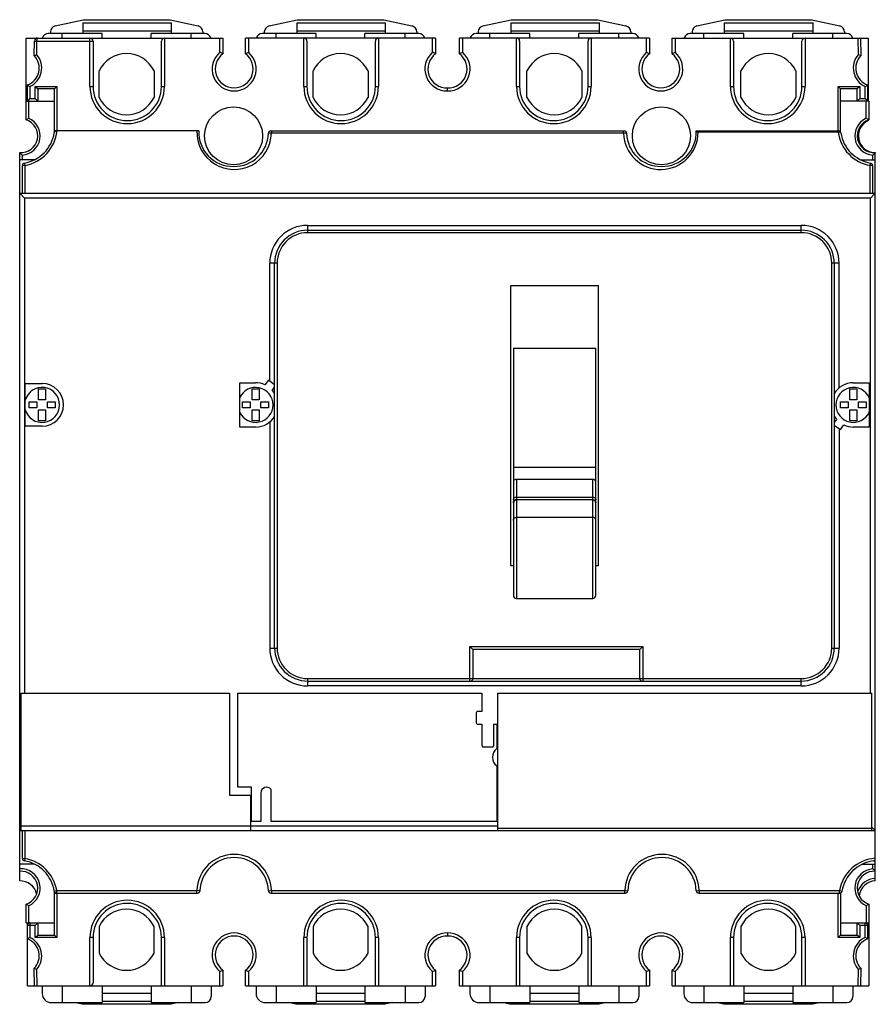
# Model space of a CAD drawing. Header units: millimetres. Extents: x 19 to 159, y 42 to 203.
import ezdxf

# ---------------------------------------------------------------- set-up
doc = ezdxf.new("R2010")
doc.units = ezdxf.units.MM
doc.header["$LTSCALE"] = 16.06871
doc.layers.get('0').update_dxf_attribs({"linetype": 'CONTINUOUS'})

msp = doc.modelspace()

# ---------------------------------------------------------------- linework, layer by layer
at = {"color": 7, "linetype": 'Continuous'}
for p, q in [((25.22, 202.02), (29.81, 203.05)), ((29.81, 203.05), (44.01, 203.05)), ((44.01, 203.05), (48.6, 202.02)), ((60.22, 202.02), (64.81, 203.05)), ((64.81, 203.05), (79.01, 203.05)), ((79.01, 203.05), (83.6, 202.02)), ((95.22, 202.02), (99.81, 203.05)), ((99.81, 203.05), (114.01, 203.05)), ((114.01, 203.05), (118.6, 202.02)), ((130.22, 202.02), (134.81, 203.05)), ((134.81, 203.05), (149.01, 203.05)), ((149.01, 203.05), (153.6, 202.02)), ((29.76, 202.54), (29.76, 200.77)), ((29.76, 202.54), (44.26, 202.54)), ((44.26, 200.77), (44.26, 202.54)), ((64.76, 202.54), (64.76, 200.77)), ((64.76, 202.54), (79.26, 202.54)), ((79.26, 200.77), (79.26, 202.54)), ((99.76, 202.54), (99.76, 200.77)), ((99.76, 202.54), (114.26, 202.54)), ((114.26, 200.77), (114.26, 202.54)), ((134.76, 200.77), (134.76, 202.54)), ((134.76, 202.54), (149.26, 202.54)), ((149.26, 200.77), (149.26, 202.54)), ((20.48, 186.65), (20.48, 200.04)), ((20.48, 200.04), (52.66, 200.04)), ((32.91, 200.77), (24.09, 200.77)), ((24.44, 201.05), (24.44, 200.77)), ((26.36, 200.04), (26.36, 200.77)), ((29.76, 201.21), (44.26, 201.21)), ((30.91, 192.14), (30.91, 200.04)), ((32.91, 200.04), (32.91, 200.77)), ((40.91, 200.04), (40.91, 200.77)), ((49.74, 200.77), (40.91, 200.77)), ((43.11, 200.04), (43.11, 192.14)), ((47.46, 200.04), (47.46, 200.77)), ((49.39, 201.05), (49.39, 200.77)), ((52.16, 197.72), (52.16, 200.04)), ((52.66, 200.04), (52.66, 197.48)), ((56.36, 197.48), (56.36, 200.04)), ((87.46, 200.04), (56.36, 200.04)), ((56.86, 200.04), (56.86, 197.72)), ((67.91, 200.77), (59.09, 200.77)), ((59.44, 201.05), (59.44, 200.77)), ((61.36, 200.04), (61.36, 200.77)), ((64.76, 201.21), (79.26, 201.21)), ((65.91, 192.14), (65.91, 200.04)), ((67.91, 200.04), (67.91, 200.77)), ((75.91, 200.04), (75.91, 200.77)), ((84.74, 200.77), (75.91, 200.77)), ((78.11, 200.04), (78.11, 192.14)), ((82.46, 200.04), (82.46, 200.77)), ((84.39, 201.05), (84.39, 200.77)), ((86.96, 197.72), (86.96, 200.04)), ((87.46, 200.04), (87.46, 197.48)), ((91.36, 197.48), (91.36, 200.04)), ((122.46, 200.04), (91.36, 200.04)), ((91.86, 200.04), (91.86, 197.72)), ((102.91, 200.77), (94.09, 200.77)), ((94.44, 201.05), (94.44, 200.77)), ((96.36, 200.04), (96.36, 200.77)), ((99.76, 201.21), (114.26, 201.21)), ((100.71, 192.14), (100.71, 200.04)), ((102.91, 200.04), (102.91, 200.77)), ((110.91, 200.04), (110.91, 200.77)), ((119.74, 200.77), (110.91, 200.77)), ((112.91, 200.04), (112.91, 192.14)), ((117.46, 200.04), (117.46, 200.77)), ((119.39, 201.05), (119.39, 200.77)), ((121.96, 197.72), (121.96, 200.04)), ((122.46, 200.04), (122.46, 197.48)), ((126.16, 197.48), (126.16, 200.04)), ((126.16, 200.04), (158.26, 200.04)), ((126.66, 200.04), (126.66, 197.72)), ((137.91, 200.77), (129.09, 200.77)), ((129.44, 201.05), (129.44, 200.77)), ((131.36, 200.04), (131.36, 200.77)), ((134.76, 201.21), (149.26, 201.21)), ((135.71, 192.14), (135.71, 200.04)), ((137.91, 200.04), (137.91, 200.77)), ((145.91, 200.04), (145.91, 200.77)), ((154.74, 200.77), (145.91, 200.77)), ((147.91, 200.04), (147.91, 192.14)), ((152.46, 200.04), (152.46, 200.77)), ((154.39, 201.05), (154.39, 200.77)), ((156.57, 200.04), (156.62, 197.32)), ((156.97, 200.04), (157.02, 197.17)), ((158.26, 200.04), (158.26, 189.74)), ((21.8, 197.17), (21.84, 199.55)), ((22.2, 197.32), (22.24, 199.54)), ((22.24, 199.54), (31.41, 199.54)), ((31.41, 199.54), (31.41, 192.14)), ((42.61, 192.14), (42.61, 199.54)), ((66.41, 199.54), (66.41, 192.14)), ((77.61, 192.14), (77.61, 199.54)), ((101.21, 199.54), (101.21, 192.14)), ((112.41, 192.14), (112.41, 199.54)), ((136.21, 199.54), (136.21, 192.14)), ((147.41, 192.14), (147.41, 199.54)), ((32.41, 190.32), (32.41, 194.68)), ((41.41, 194.68), (41.41, 190.32)), ((67.41, 190.32), (67.41, 194.68)), ((76.41, 194.68), (76.41, 190.32)), ((102.41, 190.32), (102.41, 194.68)), ((111.41, 194.68), (111.41, 190.32)), ((137.41, 190.32), (137.41, 194.68)), ((146.41, 194.68), (146.41, 190.32)), ((20.68, 189.74), (20.68, 192.37)), ((21.08, 192.1), (21.08, 190.14)), ((21.96, 190.14), (21.96, 192.14)), ((21.96, 192.14), (22.36, 191.74)), ((21.96, 192.14), (25.51, 192.14)), ((22.36, 191.74), (22.36, 189.74)), ((25.11, 191.74), (22.36, 191.74)), ((25.51, 192.14), (25.11, 191.74)), ((25.11, 184.65), (25.11, 191.74)), ((25.51, 192.14), (25.51, 184.86)), ((30.91, 192.14), (31.41, 192.14)), ((42.61, 192.14), (43.11, 192.14)), ((65.91, 192.14), (66.41, 192.14)), ((77.61, 192.14), (78.11, 192.14)), ((89.41, 191.39), (89.41, 191.89)), ((100.71, 192.14), (101.21, 192.14)), ((112.41, 192.14), (112.91, 192.14)), ((135.71, 192.14), (136.21, 192.14)), ((147.41, 192.14), (147.91, 192.14)), ((153.31, 184.86), (153.31, 192.14)), ((153.31, 192.14), (156.86, 192.14)), ((153.31, 192.14), (153.71, 191.74)), ((153.71, 184.65), (153.71, 191.74)), ((156.46, 191.74), (153.71, 191.74)), ((156.86, 192.14), (156.46, 191.74)), ((156.46, 189.74), (156.46, 191.74)), ((156.86, 192.14), (156.86, 190.14)), ((157.75, 190.14), (157.75, 192.1)), ((158.15, 192.37), (158.15, 189.74)), ((21.08, 190.14), (20.68, 189.74)), ((21.08, 190.14), (21.96, 190.14)), ((21.96, 190.14), (22.36, 189.74)), ((156.86, 190.14), (156.46, 189.74)), ((156.86, 190.14), (157.75, 190.14)), ((157.75, 190.14), (158.15, 189.74)), ((20.48, 189.74), (25.11, 189.74)), ((20.88, 189.74), (20.88, 186.92)), ((158.34, 189.74), (153.71, 189.74)), ((157.94, 186.92), (157.94, 189.74)), ((158.34, 189.74), (158.34, 186.65)), ((158.26, 186.62), (158.26, 186.54)), ((48.72, 184.86), (25.11, 184.86)), ((60.61, 184.46), (60.11, 184.47)), ((60.51, 184.86), (118.32, 184.86)), ((60.61, 184.86), (60.61, 184.46)), ((118.22, 184.46), (60.61, 184.46)), ((118.22, 184.46), (118.22, 184.86)), ((118.71, 184.47), (118.22, 184.46)), ((130.11, 184.86), (153.71, 184.86)), ((130.2, 184.66), (130.11, 184.66)), ((130.41, 184.66), (130.2, 184.66)), ((130.41, 184.66), (130.41, 184.86)), ((153.33, 184.66), (130.41, 184.66)), ((153.33, 184.66), (153.33, 184.86)), ((153.39, 184.66), (153.33, 184.66)), ((19.41, 62.13), (19.41, 181.3)), ((19.81, 180.9), (19.81, 180.14)), ((159.01, 180.14), (159.01, 180.9)), ((159.41, 62.13), (159.41, 181.3)), ((21.85, 180.14), (19.41, 180.14)), ((19.86, 174.64), (19.86, 179.2)), ((20.26, 179.2), (19.86, 179.2)), ((20.19, 179.59), (20.26, 179.2)), ((20.26, 179.2), (20.26, 174.64)), ((156.98, 180.14), (159.41, 180.14)), ((158.56, 179.2), (158.63, 179.59)), ((158.96, 179.2), (158.56, 179.2)), ((158.56, 174.64), (158.56, 179.2)), ((158.96, 179.2), (158.96, 174.64)), ((20.21, 173.84), (19.41, 174.64)), ((19.41, 174.64), (159.41, 174.64)), ((158.61, 173.84), (159.41, 174.64)), ((20.21, 173.84), (20.21, 92.86)), ((158.61, 173.84), (20.21, 173.84)), ((158.61, 92.86), (158.61, 173.84)), ((66.52, 169.4), (66.52, 168.2)), ((66.52, 169.4), (147.3, 169.4)), ((147.3, 168.2), (147.3, 169.4)), ((66.52, 168.6), (147.3, 168.6)), ((147.3, 168.2), (66.52, 168.2)), ((60.33, 143.91), (60.33, 163.21)), ((61.53, 163.21), (60.33, 163.21)), ((61.13, 100.23), (61.13, 163.21)), ((61.53, 163.21), (61.53, 100.23)), ((153.5, 163.21), (152.3, 163.21)), ((152.3, 100.23), (152.3, 163.21)), ((152.7, 163.21), (152.7, 100.23)), ((153.5, 142.8), (153.5, 163.21)), ((99.79, 113.67), (99.79, 159.55)), ((99.79, 159.55), (114.04, 159.55)), ((114.04, 159.55), (114.04, 113.67)), ((100.19, 149.3), (100.19, 108.84)), ((100.19, 149.3), (113.69, 149.3)), ((113.69, 108.84), (113.69, 149.3)), ((20.32, 136.52), (20.32, 143.52)), ((20.32, 143.52), (23.07, 143.52)), ((55.41, 136.4), (55.41, 143.64)), ((55.41, 143.64), (58.01, 143.64)), ((60.12, 144.07), (59.54, 143.3)), ((61.13, 143.31), (60.12, 144.07)), ((155.81, 143.64), (158.42, 143.64)), ((158.42, 143.64), (158.42, 136.4)), ((22.51, 140.85), (22.51, 142.63)), ((22.51, 142.63), (23.64, 142.63)), ((23.64, 142.63), (23.64, 140.85)), ((57.45, 140.85), (57.45, 142.63)), ((57.45, 142.63), (58.57, 142.63)), ((58.57, 142.63), (58.57, 140.85)), ((60.74, 142.4), (61.13, 142.91)), ((155.25, 142.63), (156.37, 142.63)), ((155.25, 140.85), (155.25, 142.63)), ((156.37, 142.63), (156.37, 140.85)), ((20.95, 139.52), (20.95, 140.52)), ((20.95, 140.52), (22.21, 140.52)), ((22.21, 140.52), (22.21, 139.52)), ((23.64, 140.85), (22.51, 140.85)), ((23.94, 139.52), (23.94, 140.52)), ((23.94, 140.52), (25.2, 140.52)), ((25.2, 140.52), (25.2, 139.52)), ((55.89, 139.52), (55.89, 140.52)), ((55.89, 140.52), (57.15, 140.52)), ((57.15, 140.52), (57.15, 139.52)), ((58.57, 140.85), (57.45, 140.85)), ((58.88, 139.52), (58.88, 140.52)), ((58.88, 140.52), (60.14, 140.52)), ((60.14, 140.52), (60.14, 139.52)), ((153.69, 140.52), (154.95, 140.52)), ((153.69, 139.52), (153.69, 140.52)), ((154.95, 140.52), (154.95, 139.52)), ((156.37, 140.85), (155.25, 140.85)), ((156.68, 140.52), (157.94, 140.52)), ((156.68, 139.52), (156.68, 140.52)), ((157.94, 140.52), (157.94, 139.52)), ((22.21, 139.52), (20.95, 139.52)), ((22.51, 137.41), (22.51, 139.19)), ((22.51, 139.19), (23.64, 139.19)), ((23.64, 139.19), (23.64, 137.41)), ((25.2, 139.52), (23.94, 139.52)), ((57.15, 139.52), (55.89, 139.52)), ((57.45, 137.41), (57.45, 139.19)), ((57.45, 139.19), (58.57, 139.19)), ((58.57, 139.19), (58.57, 137.41)), ((60.14, 139.52), (58.88, 139.52)), ((154.95, 139.52), (153.69, 139.52)), ((155.25, 139.19), (156.37, 139.19)), ((155.25, 137.41), (155.25, 139.19)), ((156.37, 139.19), (156.37, 137.41)), ((157.94, 139.52), (156.68, 139.52)), ((23.64, 137.41), (22.51, 137.41)), ((58.57, 137.41), (57.45, 137.41)), ((60.33, 137.24), (60.33, 100.23)), ((153.08, 137.64), (152.7, 137.13)), ((156.37, 137.41), (155.25, 137.41)), ((23.07, 136.52), (20.32, 136.52)), ((58.01, 136.4), (55.41, 136.4)), ((152.7, 136.73), (153.7, 135.97)), ((153.5, 136.13), (153.5, 100.23)), ((153.7, 135.97), (154.28, 136.74)), ((158.42, 136.4), (155.81, 136.4)), ((113.69, 129.79), (100.19, 129.79)), ((113.19, 127.84), (100.69, 127.84)), ((100.69, 127.84), (100.69, 108.34)), ((113.19, 108.34), (113.19, 127.84)), ((100.69, 124.94), (113.19, 124.94)), ((113.19, 124.51), (100.69, 124.51)), ((113.19, 124.49), (100.69, 124.49)), ((113.19, 121.61), (100.69, 121.61)), ((100.19, 113.67), (99.79, 113.67)), ((114.04, 113.67), (113.69, 113.67)), ((100.69, 108.34), (113.19, 108.34)), ((60.33, 100.23), (61.53, 100.23)), ((93.08, 100.47), (121.37, 100.47)), ((93.08, 100.47), (93.58, 99.97)), ((93.08, 94.84), (93.08, 100.47)), ((120.87, 99.97), (93.58, 99.97)), ((93.58, 99.97), (93.58, 95.24)), ((121.37, 100.47), (120.87, 99.97)), ((120.87, 95.24), (120.87, 99.97)), ((121.37, 100.47), (121.37, 94.84)), ((152.3, 100.23), (153.5, 100.23)), ((66.52, 95.24), (66.52, 94.04)), ((66.52, 95.24), (147.3, 95.24)), ((147.3, 94.04), (147.3, 95.24)), ((66.52, 94.84), (147.3, 94.84)), ((147.3, 94.04), (66.52, 94.04)), ((19.66, 70.36), (19.66, 92.86)), ((19.66, 92.86), (53.76, 92.86)), ((53.76, 92.86), (53.76, 76.16)), ((55.11, 77.46), (55.11, 92.86)), ((55.11, 92.86), (95.03, 92.86)), ((95.03, 92.86), (95.03, 89.84)), ((97.66, 92.86), (158.86, 92.86)), ((97.66, 70.36), (97.66, 92.86)), ((158.86, 70.36), (158.86, 92.86)), ((94.13, 89.64), (94.13, 87.98)), ((95.03, 89.84), (94.33, 89.84)), ((94.33, 87.78), (95.03, 87.78)), ((95.03, 87.78), (95.03, 84.49)), ((97, 87.78), (97.46, 87.78)), ((97, 84.49), (97, 87.78)), ((97.46, 87.78), (97.46, 83.78)), ((95.23, 84.06), (96.8, 84.06)), ((97.46, 80.94), (97.46, 71.84)), ((57.36, 77.46), (55.11, 77.46)), ((57.36, 71.84), (57.36, 77.46)), ((53.76, 76.16), (57.26, 76.16)), ((57.26, 70.36), (57.26, 76.16)), ((58.86, 76.51), (58.86, 71.84)), ((60.56, 71.84), (60.56, 77.09)), ((19.66, 71.16), (97.66, 71.16)), ((58.86, 71.84), (57.36, 71.84)), ((97.46, 71.84), (60.56, 71.84)), ((158.86, 70.91), (159.41, 70.36)), ((19.41, 70.36), (159.41, 70.36)), ((19.86, 65.8), (19.86, 70.36)), ((20.26, 70.36), (20.26, 65.8)), ((97.66, 70.76), (158.86, 70.76)), ((21.85, 64.86), (19.41, 64.86)), ((19.86, 65.8), (20.26, 65.8)), ((20.26, 65.8), (20.19, 65.41)), ((157.27, 64.86), (159.41, 64.86)), ((159.01, 64.1), (159.01, 64.86)), ((25.07, 60.48), (25.46, 60.54)), ((25.11, 53.26), (25.11, 60.35)), ((25.11, 60.14), (48.52, 60.14)), ((25.46, 60.54), (25.46, 60.14)), ((25.46, 60.54), (48.42, 60.54)), ((25.51, 60.14), (25.51, 52.86)), ((48.91, 60.53), (48.42, 60.54)), ((48.42, 60.14), (48.42, 60.54)), ((60.11, 60.53), (60.61, 60.54)), ((60.51, 60.14), (118.52, 60.14)), ((60.61, 60.54), (118.42, 60.54)), ((60.61, 60.54), (60.61, 60.14)), ((118.42, 60.54), (118.91, 60.53)), ((118.42, 60.14), (118.42, 60.54)), ((130.11, 60.53), (130.61, 60.54)), ((130.51, 60.14), (153.71, 60.14)), ((130.61, 60.54), (153.57, 60.54)), ((130.61, 60.54), (130.61, 60.14)), ((153.31, 52.86), (153.31, 60.14)), ((153.57, 60.54), (153.96, 60.47)), ((153.57, 60.14), (153.57, 60.54)), ((153.71, 60.17), (153.71, 53.26)), ((20.48, 55.26), (20.48, 58.35)), ((20.88, 58.08), (20.88, 55.26)), ((157.96, 55.26), (157.96, 58.07)), ((158.36, 58.34), (158.36, 44.96)), ((20.48, 55.26), (20.88, 55.26)), ((20.68, 44.96), (20.68, 55.26)), ((21.96, 54.86), (20.68, 54.86)), ((21.08, 55.26), (21.08, 52.9)), ((21.08, 55.26), (25.11, 55.26)), ((21.96, 54.86), (22.36, 55.26)), ((21.96, 52.86), (21.96, 54.86)), ((22.36, 55.26), (22.36, 53.26)), ((153.71, 55.26), (157.75, 55.26)), ((156.86, 54.86), (156.46, 55.26)), ((156.46, 53.26), (156.46, 55.26)), ((158.15, 54.86), (156.86, 54.86)), ((156.86, 54.86), (156.86, 52.86)), ((157.75, 52.9), (157.75, 55.26)), ((157.96, 55.26), (158.36, 55.26)), ((158.15, 55.26), (158.15, 52.63)), ((21.96, 52.86), (22.36, 53.26)), ((22.36, 53.26), (25.11, 53.26)), ((25.51, 52.86), (25.11, 53.26)), ((32.41, 54.68), (32.41, 50.32)), ((41.41, 50.32), (41.41, 54.68)), ((67.41, 54.68), (67.41, 50.32)), ((76.41, 50.32), (76.41, 54.68)), ((89.41, 53.61), (89.41, 53.11)), ((102.41, 54.68), (102.41, 50.32)), ((111.41, 50.32), (111.41, 54.68)), ((137.41, 54.68), (137.41, 50.32)), ((146.41, 50.32), (146.41, 54.68)), ((153.31, 52.86), (153.71, 53.26)), ((153.71, 53.26), (156.46, 53.26)), ((156.86, 52.86), (156.46, 53.26)), ((25.51, 52.86), (21.96, 52.86)), ((31.41, 52.86), (30.91, 52.86)), ((30.91, 44.96), (30.91, 52.86)), ((31.41, 52.86), (31.41, 45.46)), ((43.11, 52.86), (42.61, 52.86)), ((42.61, 44.96), (42.61, 52.86)), ((43.11, 52.86), (43.11, 44.96)), ((66.41, 52.86), (65.91, 52.86)), ((65.91, 44.96), (65.91, 52.86)), ((66.41, 52.86), (66.41, 44.96)), ((78.11, 52.86), (77.61, 52.86)), ((77.61, 44.96), (77.61, 52.86)), ((78.11, 52.86), (78.11, 44.96)), ((101.21, 52.86), (100.71, 52.86)), ((100.71, 44.96), (100.71, 52.86)), ((101.21, 52.86), (101.21, 44.96)), ((112.91, 52.86), (112.41, 52.86)), ((112.41, 44.96), (112.41, 52.86)), ((112.91, 52.86), (112.91, 44.96)), ((136.21, 52.86), (135.71, 52.86)), ((135.71, 44.96), (135.71, 52.86)), ((136.21, 52.86), (136.21, 44.96)), ((147.91, 52.86), (147.41, 52.86)), ((147.41, 44.96), (147.41, 52.86)), ((147.91, 52.86), (147.91, 44.96)), ((156.86, 52.86), (153.31, 52.86)), ((21.85, 44.96), (21.8, 47.83)), ((22.25, 44.96), (22.2, 47.68)), ((52.16, 44.96), (52.16, 47.28)), ((52.66, 47.52), (52.66, 44.96)), ((56.36, 44.96), (56.36, 47.52)), ((56.86, 47.28), (56.86, 44.96)), ((86.96, 44.96), (86.96, 47.28)), ((87.46, 47.52), (87.46, 44.96)), ((91.36, 44.96), (91.36, 47.52)), ((91.86, 47.28), (91.86, 44.96)), ((121.96, 44.96), (121.96, 47.28)), ((122.46, 47.52), (122.46, 44.96)), ((126.16, 44.96), (126.16, 47.52)), ((126.66, 47.28), (126.66, 44.96)), ((156.62, 47.68), (156.57, 44.96)), ((157.02, 47.83), (156.97, 44.96)), ((20.67, 44.96), (52.66, 44.96)), ((23.09, 44.96), (23.09, 43.71)), ((26.36, 44.96), (26.36, 42.21)), ((32.91, 44.96), (32.91, 42.21)), ((32.91, 43.79), (40.91, 43.79)), ((40.91, 44.96), (40.91, 42.21)), ((47.46, 44.96), (47.46, 42.21)), ((50.74, 44.96), (50.74, 43.21)), ((56.36, 44.96), (87.46, 44.96)), ((58.09, 44.96), (58.09, 43.71)), ((61.36, 44.96), (61.36, 42.21)), ((67.91, 44.96), (67.91, 42.21)), ((67.91, 43.79), (75.91, 43.79)), ((75.91, 44.96), (75.91, 42.21)), ((82.46, 44.96), (82.46, 42.21)), ((85.74, 44.96), (85.74, 43.21)), ((91.36, 44.96), (122.46, 44.96)), ((93.09, 44.96), (93.09, 43.71)), ((96.36, 44.96), (96.36, 42.21)), ((102.91, 44.96), (102.91, 42.21)), ((102.91, 43.79), (110.91, 43.79)), ((110.91, 44.96), (110.91, 42.21)), ((117.46, 44.96), (117.46, 42.21)), ((120.74, 44.96), (120.74, 43.21)), ((126.16, 44.96), (158.36, 44.96)), ((128.09, 44.96), (128.09, 43.71)), ((131.36, 44.96), (131.36, 42.21)), ((137.91, 44.96), (137.91, 42.21)), ((137.91, 43.79), (145.91, 43.79)), ((145.91, 44.96), (145.91, 42.21)), ((152.46, 44.96), (152.46, 42.21)), ((155.74, 44.96), (155.74, 43.21)), ((24.59, 42.21), (32.91, 42.21)), ((29.62, 41.94), (28.4, 42.21)), ((44.2, 41.94), (29.62, 41.94)), ((32.91, 42.46), (40.91, 42.46)), ((40.91, 42.21), (49.74, 42.21)), ((45.42, 42.21), (44.2, 41.94)), ((59.59, 42.21), (67.91, 42.21)), ((64.62, 41.94), (63.4, 42.21)), ((79.2, 41.94), (64.62, 41.94)), ((67.91, 42.46), (75.91, 42.46)), ((75.91, 42.21), (84.74, 42.21)), ((80.42, 42.21), (79.2, 41.94)), ((94.59, 42.21), (102.91, 42.21)), ((99.62, 41.94), (98.4, 42.21)), ((114.2, 41.94), (99.62, 41.94)), ((102.91, 42.46), (110.91, 42.46)), ((110.91, 42.21), (119.74, 42.21)), ((115.42, 42.21), (114.2, 41.94)), ((129.59, 42.21), (137.91, 42.21)), ((134.62, 41.94), (133.4, 42.21)), ((149.2, 41.94), (134.62, 41.94)), ((137.91, 42.46), (145.91, 42.46)), ((145.91, 42.21), (154.74, 42.21)), ((150.42, 42.21), (149.2, 41.94))]:
    msp.add_line(p, q, dxfattribs=at)
for points in [[(100.69, 124.51), (100.48, 124.46), (100.3, 124.33), (100.19, 124.01)], [(113.69, 124.01), (113.6, 124.3), (113.44, 124.45), (113.19, 124.51)]]:
    msp.add_lwpolyline(points, dxfattribs=at)
for centre in [(54.41, 184.04), (124.41, 184.04)]:
    msp.add_circle(centre, 4.75, dxfattribs=at)
for centre, radius, start, end in [((25.44, 201.05), 1, 102.5039, 180), ((48.39, 201.05), 1, 0, 77.4961), ((60.44, 201.05), 1, 102.5039, 180), ((83.39, 201.05), 1, 0, 77.4961), ((95.44, 201.05), 1, 102.5039, 180), ((118.39, 201.05), 1, 0, 77.4961), ((130.44, 201.05), 1, 102.5039, 180), ((153.39, 201.05), 1, 0, 77.4961), ((22.34, 199.54), 0.5, 89.9975, 179), ((24.09, 199.77), 1, 90, 162.5163), ((30.91, 199.54), 0.5, 0, 90), ((43.11, 199.54), 0.5, 90, 180), ((49.74, 199.77), 1, 17.4837, 90), ((59.09, 199.77), 1, 90, 162.5163), ((65.91, 199.54), 0.5, 0, 90), ((78.11, 199.54), 0.5, 90, 180), ((84.74, 199.77), 1, 17.4837, 90), ((94.09, 199.77), 1, 90, 162.5163), ((100.71, 199.54), 0.5, 0, 90), ((112.91, 199.54), 0.5, 90, 180), ((119.74, 199.77), 1, 17.4837, 90), ((129.09, 199.77), 1, 90, 162.5163), ((135.71, 199.54), 0.5, 0, 90), ((147.91, 199.54), 0.5, 90, 180), ((154.74, 199.77), 1, 17.4837, 90), ((19.66, 195.14), 2.95, 290.1363, 43.5089), ((19.66, 195.14), 3.35, 294.9959, 40.6349), ((36.91, 192.5), 5, 25.8419, 154.1581), ((54.51, 194.99), 3.6, 130.7514, 49.2486), ((54.51, 194.99), 3.1, 126.6392, 53.3608), ((45.6, 183.38), 15.77, 63.3787, 65.3934), ((63.32, 183.61), 15.51, 114.5899, 116.638), ((71.91, 192.5), 5, 25.8419, 154.1581), ((89.31, 194.99), 3.6, 130.7514, 271.5917), ((89.31, 194.99), 3.1, 126.6392, 271.8485), ((80.4, 183.38), 15.77, 63.3787, 65.3934), ((89.51, 194.99), 3.6, 268.4083, 49.2486), ((89.51, 194.99), 3.1, 268.1515, 53.3608), ((98.32, 183.61), 15.51, 114.5899, 116.638), ((106.91, 192.5), 5, 25.8419, 154.1581), ((124.31, 194.99), 3.6, 130.7514, 49.2486), ((124.31, 194.99), 3.1, 126.6392, 53.3608), ((115.4, 183.38), 15.77, 63.3787, 65.3934), ((133.12, 183.61), 15.51, 114.5899, 116.638), ((141.91, 192.5), 5, 25.8419, 154.1581), ((159.16, 195.14), 3.35, 139.3651, 245.0041), ((159.16, 195.14), 2.95, 136.4911, 249.8637), ((151.02, 181.74), 16.56, 68.7431, 70.2307), ((27.28, 201.85), 11.55, 235.1297, 237.5136), ((37.01, 192.14), 6.1, 180, 360), ((37.01, 192.14), 5.6, 180, 360), ((72.01, 192.14), 6.1, 180, 360), ((72.01, 192.14), 5.6, 180, 360), ((106.81, 192.14), 6.1, 180, 360), ((106.81, 192.14), 5.6, 180, 360), ((141.81, 192.14), 6.1, 180, 360), ((141.81, 192.14), 5.6, 180, 360), ((151.64, 201.7), 11.37, 302.4673, 304.8894), ((36.91, 192.5), 5, 205.8419, 334.1581), ((71.91, 192.5), 5, 205.8419, 334.1581), ((106.91, 192.5), 5, 205.8419, 334.1581), ((141.91, 192.5), 5, 205.8419, 334.1581), ((19.61, 184.04), 3.15, 273.6403, 66.2289), ((26.42, 178.4), 10.17, 123.0365, 125.769), ((159.21, 184.04), 3.15, 113.7711, 266.3597), ((152.14, 178.03), 10.62, 54.2893, 56.9053), ((19.61, 184.04), 2.75, 265.8294, 71.5631), ((159.21, 184.04), 2.75, 108.4369, 274.1679), ((159.41, 184.04), 2.75, 114.7199, 267.9161), ((19.15, 185.5), 6, 280.043, 350.6741), ((19.15, 185.5), 6.4, 280.043, 354.2868), ((25.46, 184.46), 0.4, 90, 170.6741), ((54.51, 184.64), 6.1, 177.9331, 358.3091), ((54.31, 184.64), 5.6, 177.7485, 271.0336), ((54.51, 184.64), 5.6, 268.9872, 358.2809), ((60.51, 184.46), 0.4, 90, 178.2809), ((124.31, 184.64), 6.1, 181.6909, 0.1879), ((118.32, 184.46), 0.4, 1.7191, 90), ((124.31, 184.64), 5.6, 181.7191, 271.0128), ((124.51, 184.64), 5.6, 268.9664, 2.2504), ((159.68, 185.5), 6.4, 187.5158, 259.957), ((153.36, 184.46), 0.4, 9.3235, 90), ((159.68, 185.5), 6, 189.326, 259.957), ((20.26, 179.2), 0.4, 100.043, 180), ((158.56, 179.2), 0.4, 0, 79.957), ((66.52, 163.21), 6.19, 89.9834, 180.0135), ((147.3, 163.21), 6.19, 359.9813, 90.0158), ((66.52, 163.21), 5.39, 89.9814, 180.0186), ((66.52, 163.21), 4.99, 89.973, 180.0277), ((147.3, 163.21), 5.39, 359.9814, 90.0186), ((147.3, 163.21), 4.99, 359.9731, 90.0277), ((23.07, 140.02), 3.5, 270, 90), ((58.01, 140.02), 3.62, 64.9644, 90), ((155.81, 140.02), 3.62, 90, 149.4945), ((23.07, 140.02), 2.86, 196.0108, 163.9892), ((58.01, 140.02), 2.86, 204.3495, 155.6508), ((58.01, 140.02), 3.62, 30.4994, 41.0356), ((155.81, 140.02), 2.86, 24.3495, 335.6508), ((58.01, 140.02), 3.62, 270, 329.4945), ((155.81, 140.02), 3.62, 210.5056, 221.0356), ((155.81, 140.02), 3.62, 244.9644, 270), ((100.69, 108.84), 0.5, 180, 270), ((113.19, 108.84), 0.5, 270, 360), ((66.52, 100.23), 6.19, 179.9813, 270.0159), ((66.52, 100.23), 5.39, 179.9814, 270.0186), ((66.52, 100.23), 4.99, 179.9731, 270.0277), ((147.3, 100.23), 6.19, 269.9835, 0.0135), ((147.3, 100.23), 5.39, 269.9814, 0.0186), ((147.3, 100.23), 4.99, 269.9731, 0.0277), ((93.18, 95.24), 0.4, 270, 360), ((121.27, 95.24), 0.4, 180, 270), ((94.33, 89.64), 0.2, 89.9979, 180.0008), ((94.33, 87.98), 0.2, 179.9979, 270.0008), ((98.56, 82.36), 1.8, 127.6699, 232.3301), ((59.81, 76.51), 0.95, 37.8636, 180), ((54.51, 60.36), 6.1, 1.6909, 178.3091), ((124.51, 60.36), 6.1, 1.6909, 178.3091), ((20.26, 65.8), 0.4, 180, 259.957), ((19.15, 59.5), 6, 9.3259, 79.957), ((19.15, 59.5), 6.4, 9.3259, 79.957), ((54.51, 60.36), 5.6, 1.7191, 178.2809), ((124.51, 60.36), 5.6, 1.7191, 178.2809), ((159.87, 59.45), 6.4, 94.1298, 170.2178), ((159.87, 59.45), 6, 97.7307, 170.2178), ((159.01, 65.79), 0.4, 277.7307, 360), ((19.61, 60.96), 3.15, 293.7711, 93.6403), ((19.61, 60.96), 2.75, 288.4369, 94.1706), ((159.21, 60.96), 3.15, 93.6403, 246.6201), ((159.21, 60.96), 2.75, 85.8294, 251.9955), ((19.51, 59.38), 2.75, 13.1076, 92.0839), ((159.51, 59.38), 3.15, 91.8192, 161.5284), ((159.51, 59.38), 2.75, 92.0839, 173.749), ((25.46, 60.54), 0.4, 189.3259, 270), ((48.52, 60.54), 0.4, 270, 358.2809), ((60.51, 60.54), 0.4, 181.7191, 270), ((118.52, 60.54), 0.4, 270, 358.2809), ((130.51, 60.54), 0.4, 181.7191, 270), ((153.57, 60.54), 0.4, 270, 350.2178), ((26.68, 66.97), 10.62, 234.2893, 236.9053), ((37.01, 52.86), 6.1, 0, 180), ((37.01, 52.86), 5.6, 0, 180), ((72.01, 52.86), 6.1, 0, 180), ((72.01, 52.86), 5.6, 0, 180), ((106.81, 52.86), 6.1, 0, 180), ((106.81, 52.86), 5.6, 0, 180), ((141.81, 52.86), 6.1, 0, 180), ((141.81, 52.86), 5.6, 0, 180), ((152.42, 66.53), 10.11, 303.2316, 305.985), ((36.91, 52.5), 5, 25.8419, 154.1581), ((71.91, 52.5), 5, 25.8419, 154.1581), ((106.91, 52.5), 5, 25.8419, 154.1581), ((141.91, 52.5), 5, 25.8419, 154.1581), ((21.08, 54.86), 0.4, 90, 180), ((157.75, 54.86), 0.4, 0, 90), ((54.51, 50.01), 3.6, 310.7514, 229.2486), ((89.31, 50.01), 3.6, 88.4083, 229.2486), ((89.51, 50.01), 3.6, 310.7514, 91.5917), ((124.31, 50.01), 3.6, 310.7514, 229.2486), ((27.18, 43.3), 11.37, 122.4673, 124.8894), ((19.66, 49.86), 2.95, 316.4911, 69.8637), ((19.66, 49.86), 3.35, 319.3651, 65.0041), ((54.51, 50.01), 3.1, 306.6392, 233.3608), ((89.31, 50.01), 3.1, 88.1515, 233.3608), ((89.51, 50.01), 3.1, 306.6392, 91.8485), ((124.31, 50.01), 3.1, 306.6392, 233.3608), ((159.16, 49.86), 3.35, 114.9959, 220.6349), ((159.16, 49.86), 2.95, 110.1363, 223.5089), ((151.54, 43.15), 11.55, 55.1297, 57.5136), ((36.91, 52.5), 5, 205.8419, 334.1581), ((71.91, 52.5), 5, 205.8419, 334.1581), ((106.91, 52.5), 5, 205.8419, 334.1581), ((141.91, 52.5), 5, 205.8419, 334.1581), ((27.81, 63.26), 16.56, 248.7431, 250.2307), ((45.71, 61.39), 15.51, 294.5899, 296.638), ((63.43, 61.62), 15.77, 243.3787, 245.3934), ((80.51, 61.39), 15.51, 294.5899, 296.638), ((98.43, 61.62), 15.77, 243.3787, 245.3934), ((115.51, 61.39), 15.51, 294.5899, 296.638), ((133.23, 61.62), 15.77, 243.3787, 245.3934), ((150.94, 63.48), 16.79, 289.7794, 291.2469), ((30.91, 45.46), 0.5, 270, 360), ((24.59, 43.71), 1.5, 180, 270), ((59.59, 43.71), 1.5, 180, 270), ((94.59, 43.71), 1.5, 180, 270), ((129.59, 43.71), 1.5, 180, 270), ((49.74, 43.21), 1, 270, 360), ((84.74, 43.21), 1, 270, 360), ((119.74, 43.21), 1, 270, 360), ((154.74, 43.21), 1, 270, 360)]:
    msp.add_arc(centre, radius, start, end, dxfattribs=at)
for points, knots in [([(22.24, 199.54), (22.24, 199.6), (22.25, 199.72), (22.26, 199.86), (22.29, 199.95), (22.3, 200), (22.33, 200.04), (22.34, 200.04)], [0, 0, 0, 0, 0.369439, 0.682807, 0.804456, 0.897916, 1, 1, 1, 1]), ([(21.84, 199.55), (21.84, 199.55), (21.85, 199.55), (21.85, 199.55), (21.86, 199.55), (21.88, 199.55), (21.89, 199.55), (21.92, 199.55), (21.96, 199.55), (22.02, 199.54), (22.12, 199.54), (22.19, 199.54), (22.24, 199.54)], [0, 0, 0, 0, 0.004933, 0.019473, 0.043367, 0.076356, 0.118178, 0.168554, 0.292863, 0.444374, 0.617854, 1, 1, 1, 1]), ([(21.8, 197.17), (21.8, 197.17), (21.81, 197.17), (21.81, 197.17), (21.82, 197.18), (21.84, 197.18), (21.85, 197.19), (21.88, 197.2), (21.93, 197.22), (21.99, 197.24), (22.08, 197.28), (22.15, 197.3), (22.2, 197.32)], [0, 0, 0, 0, 0.005283, 0.020887, 0.046462, 0.081658, 0.126005, 0.178765, 0.306441, 0.458568, 0.629162, 1, 1, 1, 1]), ([(153.39, 184.66), (153.39, 184.69), (153.39, 184.73), (153.39, 184.79), (153.38, 184.83), (153.37, 184.85), (153.37, 184.86), (153.36, 184.86)], [0, 0, 0, 0, 0.356223, 0.65558, 0.891773, 0.962692, 1, 1, 1, 1]), ([(153.76, 184.52), (153.75, 184.55), (153.72, 184.6), (153.64, 184.64), (153.53, 184.67), (153.44, 184.67), (153.39, 184.66)], [0, 0, 0, 0, 0.163699, 0.376919, 0.660501, 1, 1, 1, 1]), ([(19.41, 181.3), (19.43, 181.28), (19.56, 181.14), (19.69, 181.01), (19.81, 180.9)], [0, 0, 0, 0, 0.107989, 1, 1, 1, 1]), ([(159.41, 181.3), (159.4, 181.28), (159.27, 181.14), (159.14, 181.01), (159.01, 180.9)], [0, 0, 0, 0, 0.107972, 1, 1, 1, 1]), ([(100.69, 127.84), (100.63, 127.84), (100.5, 127.81), (100.33, 127.71), (100.22, 127.55), (100.19, 127.42), (100.19, 127.36)], [0, 0, 0, 0, 0.254859, 0.506865, 0.754852, 1, 1, 1, 1]), ([(113.69, 127.36), (113.69, 127.42), (113.67, 127.55), (113.55, 127.71), (113.39, 127.81), (113.26, 127.84), (113.19, 127.84)], [0, 0, 0, 0, 0.245148, 0.493135, 0.745141, 1, 1, 1, 1]), ([(100.19, 124.01), (100.19, 124.07), (100.22, 124.2), (100.33, 124.36), (100.5, 124.47), (100.63, 124.49), (100.69, 124.49)], [0, 0, 0, 0, 0.246303, 0.49473, 0.746383, 1, 1, 1, 1]), ([(100.26, 124.7), (100.3, 124.77), (100.43, 124.9), (100.61, 124.94), (100.69, 124.94)], [0, 0, 0, 0, 0.495407, 1, 1, 1, 1]), ([(113.19, 124.94), (113.28, 124.94), (113.45, 124.9), (113.58, 124.77), (113.62, 124.7)], [0, 0, 0, 0, 0.504593, 1, 1, 1, 1]), ([(113.19, 124.49), (113.26, 124.49), (113.39, 124.47), (113.55, 124.36), (113.67, 124.2), (113.69, 124.07), (113.69, 124.01)], [0, 0, 0, 0, 0.253401, 0.504807, 0.75349, 1, 1, 1, 1]), ([(100.19, 121.13), (100.19, 121.19), (100.22, 121.32), (100.33, 121.48), (100.5, 121.58), (100.63, 121.61), (100.69, 121.61)], [0, 0, 0, 0, 0.245126, 0.493135, 0.745165, 1, 1, 1, 1]), ([(113.69, 121.12), (113.69, 121.19), (113.67, 121.31), (113.55, 121.47), (113.39, 121.58), (113.26, 121.61), (113.19, 121.61)], [0, 0, 0, 0, 0.245796, 0.494073, 0.745823, 1, 1, 1, 1]), ([(95.03, 84.49), (95.03, 84.46), (95.03, 84.41), (95.04, 84.35), (95.05, 84.29), (95.07, 84.23), (95.08, 84.19), (95.1, 84.15), (95.13, 84.12), (95.15, 84.09), (95.17, 84.07), (95.2, 84.06), (95.22, 84.06), (95.23, 84.06)], [0, 0, 0, 0, 0.148657, 0.281943, 0.401527, 0.508905, 0.605226, 0.691457, 0.768382, 0.836753, 0.897186, 0.95128, 1, 1, 1, 1]), ([(96.8, 84.06), (96.81, 84.06), (96.83, 84.06), (96.85, 84.07), (96.88, 84.09), (96.9, 84.12), (96.92, 84.15), (96.94, 84.19), (96.96, 84.23), (96.97, 84.29), (96.99, 84.35), (96.99, 84.41), (97, 84.46), (97, 84.49)], [0, 0, 0, 0, 0.048794, 0.102832, 0.16324, 0.23156, 0.308466, 0.394685, 0.491001, 0.59838, 0.717983, 0.8513, 1, 1, 1, 1]), ([(159.01, 64.1), (159.06, 64.06), (159.19, 63.93), (159.33, 63.8), (159.41, 63.7)], [0, 0, 0, 0, 0.3322, 1, 1, 1, 1])]:
    msp.add_open_spline(points, degree=3, knots=knots, dxfattribs=at)
for points in [[(100.19, 124.46), (100.19, 124.54), (100.22, 124.63), (100.26, 124.7)], [(113.62, 124.7), (113.67, 124.63), (113.69, 124.54), (113.69, 124.46)]]:
    msp.add_open_spline(points, degree=3, dxfattribs=at)

doc.saveas('drawing.dxf')
